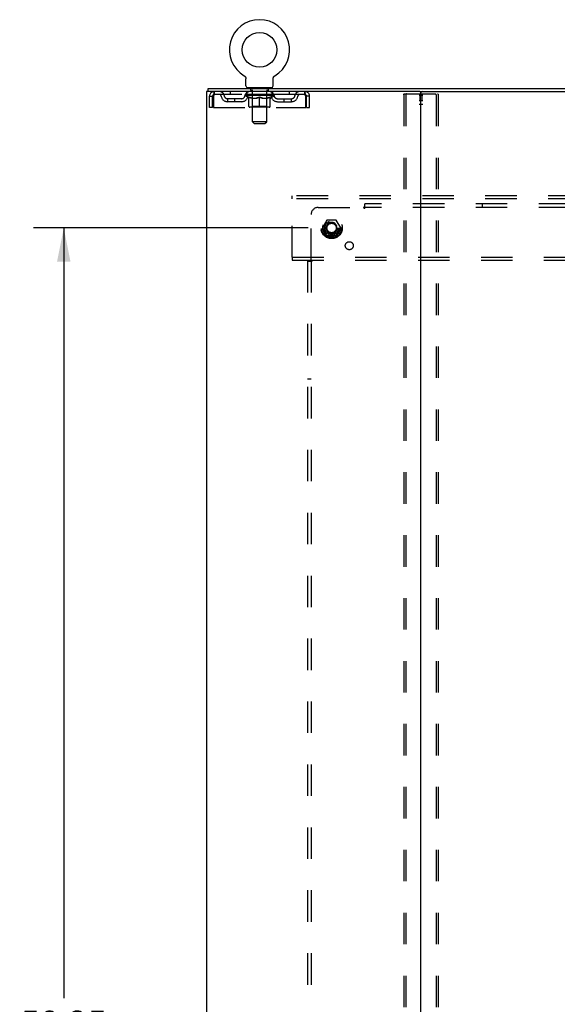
# Model space of a CAD drawing. Header units: inches. Extents: x 0 to 200, y 0 to 129.
# Tile 96 of 97: x 148 to 167, y 51 to 85. Entities that reach past the tile are written whole.
import ezdxf

# ---------------------------------------------------------------- set-up
doc = ezdxf.new("R2010")
doc.units = ezdxf.units.IN
doc.header["$LTSCALE"] = 11
doc.header["$MEASUREMENT"] = 0
doc.linetypes.add('DOT', pattern=[0.2, 0.1, -0.1])
doc.linetypes.add('HIDDEN', pattern=[0.2, 0.1, -0.1])
doc.layers.get('0').update_dxf_attribs({"linetype": 'CONTINUOUS'})
for name, color, linetype in [('DEFAULT_2', 8, 'HIDDEN'), ('DIMENSIONS', 7, 'CONTINUOUS'), ('SUBPANEL', 7, 'CONTINUOUS'), ('WITNESSMARKS', 7, 'CONTINUOUS')]:
    doc.layers.add(name, color=color, linetype=linetype)
doc.styles.get("Standard").update_dxf_attribs({"font": 'arial.ttf'})
doc.dimstyles.new('DIMSTYLE_1', dxfattribs={"dimtxt": 0.882353, "dimasz": 1.176471, "dimexe": 0.09, "dimexo": 0.07, "dimgap": 0.0375, "dimtad": 0, "dimtih": 1, "dimtoh": 1, "dimzin": 4, "dimdsep": 46, "dimtxsty": 'Standard', "dimblk": '_FILLED', "dimblk1": '_FILLED', "dimblk2": '_FILLED', "dimcen": 0.09, "dimadec": 3, "dimazin": 1, "dimtfac": 1, "dimtdec": 3, "dimtofl": 0, "dimtmove": 0, "dimatfit": 3, "dimldrblk": '_FILLED', "dimfxl": 0, "dimtolj": 1, "dimtzin": 4, "dimarcsym": 0})

# ---------------------------------------------------------------- blocks, each defined once
blk = doc.blocks.new('_FILLED')
at = {"color": 0, "linetype": 'ByBlock'}
blk.add_solid([(0, 0), (-1, 0.2), (-1, -0.2)], dxfattribs=at)
blk = doc.blocks.new('*D4')
at = {"layer": 'DIMENSIONS', "color": 2, "linetype": 'Continuous'}
for p, q in [((158.342, 77.917), (148.737, 77.917)), ((149.796, 77.917), (149.796, 50.993)), ((149.796, 19.667), (149.796, 49.228)), ((158.342, 19.667), (148.737, 19.667))]:
    blk.add_line(p, q, dxfattribs=at)
at = {"layer": 'DIMENSIONS', "color": 2, "linetype": 'Continuous', "xscale": 1.1764705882, "yscale": 1.1764705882, "zscale": 1.1764705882}
for p, rotation in [((149.796, 77.917), 90), ((149.796, 19.667), 270)]:
    blk.add_blockref('_FILLED', p, dxfattribs=dict(at, rotation=rotation))
at = {"layer": 'DIMENSIONS', "color": 2, "linetype": 'Continuous', "insert": (149.796, 50.552), "char_height": 0.8824, "width": 3.08332, "attachment_point": 2, "line_spacing_factor": 0.9}
blk.add_mtext('58.25', dxfattribs=at)

msp = doc.modelspace()

# ---------------------------------------------------------------- linework, layer by layer
at = {"color": 7, "linetype": 'Continuous'}
for p, q in [((156.108, 83.239), (156.108, 83.239)), ((156.108, 83.239), (156.112, 83.236)), ((156.112, 83.236), (156.115, 83.234)), ((156.115, 83.234), (156.119, 83.232)), ((156.119, 83.232), (156.122, 83.229)), ((156.122, 83.229), (156.126, 83.226)), ((156.126, 83.226), (156.129, 83.223)), ((156.129, 83.223), (156.132, 83.22)), ((156.132, 83.22), (156.135, 83.217)), ((156.135, 83.217), (156.138, 83.214)), ((156.138, 83.214), (156.141, 83.211)), ((156.141, 83.211), (156.144, 83.207)), ((156.144, 83.207), (156.146, 83.204)), ((156.146, 83.204), (156.149, 83.2)), ((156.149, 83.2), (156.151, 83.197)), ((156.151, 83.197), (156.153, 83.193)), ((156.153, 83.193), (156.155, 83.189)), ((156.155, 83.189), (156.157, 83.185)), ((156.157, 83.185), (156.159, 83.181)), ((156.159, 83.181), (156.161, 83.177)), ((156.161, 83.177), (156.162, 83.173)), ((156.162, 83.173), (156.164, 83.169)), ((156.164, 83.169), (156.165, 83.165)), ((156.165, 83.165), (156.166, 83.161)), ((156.166, 83.161), (156.167, 83.156)), ((156.169, 83.139), (156.169, 83.135)), ((156.169, 83.135), (156.17, 83.131)), ((156.17, 82.882), (156.17, 83.131)), ((157.12, 82.882), (157.12, 83.131)), ((157.121, 83.152), (157.122, 83.156)), ((157.122, 83.156), (157.123, 83.161)), ((157.123, 83.161), (157.124, 83.165)), ((157.124, 83.165), (157.125, 83.169)), ((157.125, 83.169), (157.127, 83.173)), ((157.127, 83.173), (157.128, 83.177)), ((157.128, 83.177), (157.13, 83.181)), ((157.13, 83.181), (157.132, 83.185)), ((157.132, 83.185), (157.134, 83.189)), ((157.134, 83.189), (157.136, 83.193)), ((157.136, 83.193), (157.138, 83.197)), ((157.138, 83.197), (157.14, 83.2)), ((157.14, 83.2), (157.143, 83.204)), ((157.143, 83.204), (157.145, 83.207)), ((157.145, 83.207), (157.148, 83.211)), ((157.148, 83.211), (157.151, 83.214)), ((157.151, 83.214), (157.154, 83.217)), ((157.154, 83.217), (157.157, 83.22)), ((157.157, 83.22), (157.16, 83.223)), ((157.16, 83.223), (157.163, 83.226)), ((157.163, 83.226), (157.167, 83.229)), ((157.167, 83.229), (157.17, 83.232)), ((157.17, 83.232), (157.174, 83.234)), ((157.174, 83.234), (157.177, 83.236)), ((157.174, 83.234), (157.175, 83.235)), ((157.177, 83.236), (157.181, 83.239)), ((157.181, 83.239), (157.181, 83.239)), ((154.843, 82.688), (154.843, 82.792)), ((154.88, 82.688), (154.847, 82.688)), ((156.207, 82.822), (156.207, 82.792)), ((157.082, 82.822), (156.207, 82.822)), ((157.082, 82.822), (157.082, 82.792)), ((162.251, 82.688), (187.581, 82.688))]:
    msp.add_line(p, q, dxfattribs=at)
at = {"color": 3, "linetype": 'Continuous'}
for p, q in [((154.791, 82.688), (154.791, 14.896)), ((154.847, 82.688), (154.791, 82.688)), ((154.843, 82.792), (194.989, 82.792)), ((162.251, 82.688), (154.88, 82.688)), ((162.291, 14.936), (162.291, 82.648))]:
    msp.add_line(p, q, dxfattribs=at)
at = {"color": 7, "linetype": 'Continuous'}
for points in [[(156.167, 83.156), (156.168, 83.152), (156.168, 83.148), (156.169, 83.144), (156.169, 83.139), (156.169, 83.135)], [(157.12, 83.135), (157.12, 83.139), (157.12, 83.144), (157.121, 83.148), (157.121, 83.152)], [(157.12, 83.131), (157.12, 83.135), (157.12, 83.139), (157.12, 83.144), (157.121, 83.148), (157.121, 83.152)]]:
    msp.add_lwpolyline(points, dxfattribs=at)
msp.add_circle((156.645, 84.146), 0.609, dxfattribs=at)
for centre, radius, start, end in [((156.645, 84.146), 1.054, 300.3993, 239.6007), ((156.23, 82.882), 0.06, 180, 270), ((157.06, 82.882), 0.06, 270, 360), ((162.331, 82.648), 0.04, 90, 180)]:
    msp.add_arc(centre, radius, start, end, dxfattribs=at)
at = {"color": 3, "linetype": 'Continuous'}
msp.add_arc((162.251, 82.648), 0.04, 0, 90, dxfattribs=at)
at = {"layer": 'DEFAULT_2', "color": 8, "linetype": 'HIDDEN'}
for p, q in [((156.108, 83.239), (156.108, 83.239)), ((156.114, 83.235), (156.115, 83.234)), ((155.062, 82.688), (155.062, 82.584)), ((155.613, 82.688), (155.613, 82.584)), ((156.207, 82.584), (156.207, 82.688)), ((156.3, 82.822), (156.3, 82.792)), ((156.335, 82.732), (156.335, 82.812)), ((156.404, 82.722), (156.345, 82.722)), ((156.396, 81.632), (156.396, 82.712)), ((156.945, 82.722), (156.885, 82.722)), ((156.894, 81.632), (156.894, 82.712)), ((156.955, 82.732), (156.955, 82.812)), ((156.99, 82.822), (156.99, 82.792)), ((157.082, 82.584), (157.082, 82.688)), ((157.676, 82.688), (157.676, 82.584)), ((158.228, 82.584), (158.228, 82.688)), ((154.895, 82.126), (154.895, 82.521)), ((154.895, 82.521), (154.999, 82.521)), ((154.999, 82.126), (154.999, 82.521)), ((155.029, 82.521), (155.029, 82.126)), ((158.228, 82.584), (155.062, 82.584)), ((155.53, 82.333), (155.53, 82.437)), ((156.013, 82.437), (155.53, 82.437)), ((156.013, 82.333), (155.53, 82.333)), ((155.78, 82.333), (155.78, 82.437)), ((156.138, 82.547), (156.138, 82.584)), ((156.266, 82.458), (156.138, 82.547)), ((157.151, 82.547), (156.138, 82.547)), ((156.146, 82.579), (156.146, 82.584)), ((156.153, 82.576), (156.153, 82.579)), ((156.153, 82.576), (157.136, 82.576)), ((156.16, 82.576), (156.16, 82.579)), ((156.161, 82.576), (156.161, 82.579)), ((156.169, 82.579), (156.169, 82.584)), ((156.182, 82.576), (156.182, 82.579)), ((156.183, 82.576), (156.183, 82.579)), ((156.206, 82.579), (156.206, 82.584)), ((156.218, 82.576), (156.218, 82.579)), ((156.22, 82.576), (156.22, 82.579)), ((156.383, 82.579), (156.222, 82.579)), ((156.257, 82.579), (156.257, 82.584)), ((156.258, 82.576), (156.258, 82.579)), ((156.258, 82.576), (156.258, 82.579)), ((156.261, 82.576), (156.261, 82.579)), ((156.266, 82.458), (156.274, 82.458)), ((156.267, 82.576), (156.267, 82.579)), ((156.267, 82.576), (156.267, 82.579)), ((156.269, 82.576), (156.269, 82.579)), ((156.272, 82.576), (156.272, 82.579)), ((156.274, 82.167), (156.274, 82.492)), ((156.275, 82.576), (156.275, 82.579)), ((156.287, 82.576), (156.287, 82.579)), ((156.301, 82.576), (156.301, 82.579)), ((156.302, 82.576), (156.302, 82.581)), ((156.318, 82.576), (156.318, 82.579)), ((156.318, 82.576), (156.318, 82.579)), ((156.319, 82.579), (156.319, 82.584)), ((156.327, 82.576), (156.327, 82.579)), ((156.33, 82.576), (156.33, 82.579)), ((156.338, 82.576), (156.338, 82.579)), ((156.347, 82.576), (156.347, 82.582)), ((156.359, 82.576), (156.359, 82.579)), ((156.361, 82.576), (156.361, 82.579)), ((156.383, 82.576), (156.383, 82.579)), ((156.437, 82.579), (156.387, 82.579)), ((156.388, 82.458), (156.532, 82.458)), ((156.391, 82.579), (156.391, 82.584)), ((156.395, 82.17), (156.395, 82.544)), ((156.397, 82.576), (156.397, 82.579)), ((156.401, 82.576), (156.401, 82.579)), ((156.405, 82.576), (156.405, 82.583)), ((156.409, 82.576), (156.409, 82.579)), ((156.417, 82.576), (156.417, 82.579)), ((156.437, 82.576), (156.437, 82.579)), ((156.497, 82.579), (156.449, 82.579)), ((156.466, 82.576), (156.466, 82.579)), ((156.471, 82.579), (156.471, 82.584)), ((156.474, 82.576), (156.474, 82.579)), ((156.476, 82.576), (156.476, 82.583)), ((156.478, 82.576), (156.478, 82.579)), ((156.484, 82.576), (156.484, 82.579)), ((156.497, 82.576), (156.497, 82.579)), ((156.561, 82.579), (156.517, 82.579)), ((156.528, 82.576), (156.528, 82.579)), ((156.553, 82.579), (156.615, 82.582)), ((156.557, 82.579), (156.557, 82.584)), ((156.557, 82.579), (156.557, 82.584)), ((156.557, 82.584), (156.557, 82.584)), ((156.557, 82.576), (156.557, 82.579)), ((156.56, 82.576), (156.56, 82.579)), ((156.561, 82.576), (156.561, 82.579)), ((156.561, 82.576), (156.561, 82.579)), ((156.589, 82.579), (156.641, 82.579)), ((156.594, 82.576), (156.594, 82.579)), ((156.598, 82.579), (156.598, 82.581)), ((156.615, 82.579), (156.615, 82.582)), ((156.628, 82.576), (156.628, 82.579)), ((156.642, 82.579), (156.642, 82.579)), ((156.642, 82.576), (156.642, 82.579)), ((156.642, 82.576), (156.642, 82.579)), ((156.645, 82.579), (156.645, 82.584)), ((156.645, 82.584), (156.736, 82.579)), ((156.645, 82.138), (156.645, 82.492)), ((156.647, 82.576), (156.647, 82.579)), ((156.647, 82.576), (156.647, 82.579)), ((156.647, 82.579), (156.647, 82.579)), ((156.661, 82.576), (156.661, 82.579)), ((156.661, 82.579), (156.7, 82.579)), ((156.695, 82.576), (156.695, 82.579)), ((156.728, 82.576), (156.728, 82.579)), ((156.728, 82.576), (156.728, 82.579)), ((156.728, 82.579), (156.772, 82.579)), ((156.729, 82.576), (156.729, 82.579)), ((156.732, 82.579), (156.732, 82.584)), ((156.732, 82.579), (156.732, 82.584)), ((156.732, 82.584), (156.732, 82.584)), ((156.732, 82.576), (156.732, 82.579)), ((156.757, 82.458), (156.901, 82.458)), ((156.761, 82.576), (156.761, 82.579)), ((156.792, 82.576), (156.792, 82.579)), ((156.792, 82.579), (156.84, 82.579)), ((156.805, 82.576), (156.805, 82.579)), ((156.811, 82.576), (156.811, 82.579)), ((156.813, 82.576), (156.813, 82.583)), ((156.815, 82.576), (156.815, 82.579)), ((156.818, 82.579), (156.818, 82.584)), ((156.823, 82.576), (156.823, 82.579)), ((156.852, 82.576), (156.852, 82.579)), ((156.852, 82.579), (156.902, 82.579)), ((156.872, 82.576), (156.872, 82.579)), ((156.88, 82.576), (156.88, 82.579)), ((156.884, 82.576), (156.884, 82.583)), ((156.888, 82.576), (156.888, 82.579)), ((156.892, 82.576), (156.892, 82.579)), ((156.895, 82.17), (156.895, 82.544)), ((156.898, 82.579), (156.898, 82.584)), ((156.906, 82.576), (156.906, 82.579)), ((156.906, 82.579), (157.067, 82.579)), ((156.928, 82.576), (156.928, 82.579)), ((156.93, 82.576), (156.93, 82.579)), ((156.942, 82.576), (156.942, 82.582)), ((156.951, 82.576), (156.951, 82.579)), ((156.959, 82.576), (156.959, 82.579)), ((156.962, 82.576), (156.962, 82.579)), ((156.97, 82.579), (156.97, 82.584)), ((156.971, 82.576), (156.971, 82.579)), ((156.971, 82.576), (156.971, 82.579)), ((156.987, 82.576), (156.987, 82.581)), ((156.988, 82.576), (156.988, 82.579)), ((157.002, 82.576), (157.002, 82.579)), ((157.014, 82.576), (157.014, 82.579)), ((157.015, 82.167), (157.015, 82.492)), ((157.015, 82.458), (157.023, 82.458)), ((157.017, 82.576), (157.017, 82.579)), ((157.02, 82.576), (157.02, 82.579)), ((157.022, 82.576), (157.022, 82.579)), ((157.022, 82.576), (157.022, 82.579)), ((157.023, 82.458), (157.151, 82.547)), ((157.028, 82.576), (157.028, 82.579)), ((157.031, 82.576), (157.031, 82.579)), ((157.031, 82.576), (157.031, 82.579)), ((157.032, 82.579), (157.032, 82.584)), ((157.069, 82.576), (157.069, 82.579)), ((157.071, 82.576), (157.071, 82.579)), ((157.083, 82.579), (157.083, 82.584)), ((157.106, 82.576), (157.106, 82.579)), ((157.107, 82.576), (157.107, 82.579)), ((157.12, 82.579), (157.12, 82.584)), ((157.128, 82.576), (157.128, 82.579)), ((157.129, 82.576), (157.129, 82.579)), ((157.136, 82.576), (157.136, 82.579)), ((157.143, 82.579), (157.143, 82.584)), ((157.151, 82.547), (157.151, 82.584)), ((157.276, 82.437), (157.759, 82.437)), ((157.276, 82.333), (157.759, 82.333)), ((157.509, 82.333), (157.509, 82.437)), ((157.759, 82.333), (157.759, 82.437)), ((158.261, 82.126), (158.261, 82.521)), ((158.291, 82.126), (158.291, 82.521)), ((158.395, 82.521), (158.291, 82.521)), ((158.395, 82.126), (158.395, 82.521)), ((161.687, 82.575), (161.687, 15.01)), ((161.708, 82.605), (162.873, 82.605)), ((161.76, 82.575), (161.76, 15.01)), ((162.821, 82.575), (162.821, 15.01)), ((162.894, 82.575), (162.894, 15.01)), ((154.999, 82.126), (154.895, 82.126)), ((155.029, 82.126), (158.261, 82.126)), ((156.985, 82.138), (156.304, 82.138)), ((156.395, 82.17), (156.363, 82.138)), ((156.895, 82.17), (156.395, 82.17)), ((156.895, 82.17), (156.926, 82.138)), ((158.291, 82.126), (158.395, 82.126)), ((156.456, 81.572), (156.396, 81.632)), ((156.894, 81.632), (156.396, 81.632)), ((156.834, 81.572), (156.894, 81.632)), ((156.456, 81.572), (156.834, 81.572)), ((157.791, 78.938), (157.791, 79.042)), ((192.041, 79.042), (157.791, 79.042)), ((157.791, 76.896), (157.791, 78.938)), ((192.041, 78.938), (157.791, 78.938)), ((159.002, 78.19), (158.848, 77.922)), ((159.32, 78.195), (159.011, 78.195)), ((159.483, 77.922), (159.329, 78.19)), ((158.848, 77.912), (159.002, 77.645)), ((159.329, 77.645), (159.483, 77.912)), ((159.32, 77.64), (159.011, 77.64)), ((157.791, 76.896), (157.791, 76.792)), ((157.791, 76.896), (192.041, 76.896)), ((157.791, 76.792), (192.041, 76.792))]:
    msp.add_line(p, q, dxfattribs=at)
for points in [[(155.062, 82.688), (155.059, 82.687), (155.057, 82.684), (155.054, 82.679), (155.052, 82.672), (155.05, 82.662), (155.047, 82.652), (155.045, 82.639), (155.043, 82.625), (155.04, 82.61), (155.038, 82.594), (155.036, 82.576), (155.033, 82.558), (155.031, 82.54), (155.029, 82.521)], [(158.261, 82.521), (158.258, 82.54), (158.256, 82.558), (158.253, 82.576), (158.251, 82.594), (158.249, 82.61), (158.246, 82.625), (158.244, 82.639), (158.242, 82.652), (158.239, 82.662), (158.237, 82.672), (158.235, 82.679), (158.232, 82.684), (158.23, 82.687), (158.228, 82.688)], [(155.062, 82.584), (155.059, 82.584), (155.057, 82.582), (155.054, 82.581), (155.052, 82.578), (155.05, 82.574), (155.047, 82.57), (155.045, 82.566), (155.043, 82.56), (155.04, 82.555), (155.038, 82.548), (155.036, 82.542), (155.033, 82.535), (155.031, 82.528), (155.029, 82.521)], [(156.394, 82.458), (156.374, 82.461), (156.354, 82.466), (156.335, 82.471), (156.315, 82.477), (156.294, 82.484), (156.274, 82.492)], [(156.274, 82.491), (156.294, 82.484), (156.313, 82.477), (156.332, 82.471), (156.351, 82.466), (156.369, 82.461), (156.388, 82.458)], [(156.645, 82.492), (156.624, 82.484), (156.603, 82.477), (156.583, 82.471), (156.563, 82.466), (156.544, 82.461), (156.524, 82.458)], [(156.532, 82.458), (156.55, 82.461), (156.569, 82.466), (156.587, 82.471), (156.606, 82.477), (156.625, 82.484), (156.645, 82.491)], [(156.765, 82.458), (156.745, 82.461), (156.725, 82.466), (156.705, 82.471), (156.685, 82.477), (156.665, 82.485), (156.645, 82.492)], [(156.645, 82.491), (156.664, 82.484), (156.683, 82.477), (156.702, 82.471), (156.72, 82.466), (156.739, 82.461), (156.757, 82.458)], [(157.015, 82.492), (156.994, 82.484), (156.974, 82.477), (156.954, 82.471), (156.934, 82.466), (156.915, 82.461), (156.895, 82.458)], [(156.901, 82.458), (156.92, 82.461), (156.939, 82.466), (156.958, 82.471), (156.976, 82.477), (156.996, 82.484), (157.015, 82.491)], [(158.261, 82.521), (158.258, 82.528), (158.256, 82.535), (158.253, 82.542), (158.251, 82.548), (158.249, 82.555), (158.246, 82.56), (158.244, 82.566), (158.242, 82.57), (158.239, 82.574), (158.237, 82.578), (158.235, 82.581), (158.232, 82.582), (158.23, 82.584), (158.228, 82.584)], [(161.687, 82.575), (161.687, 82.583), (161.689, 82.59), (161.693, 82.596), (161.697, 82.601), (161.702, 82.603), (161.708, 82.605)], [(161.781, 82.605), (161.776, 82.603), (161.771, 82.601), (161.766, 82.596), (161.763, 82.59), (161.761, 82.583), (161.76, 82.575)], [(162.821, 82.575), (162.82, 82.583), (162.818, 82.59), (162.815, 82.596), (162.81, 82.601), (162.805, 82.603), (162.8, 82.605)], [(162.873, 82.605), (162.879, 82.603), (162.884, 82.601), (162.888, 82.596), (162.892, 82.59), (162.894, 82.583), (162.894, 82.575)]]:
    msp.add_lwpolyline(points, dxfattribs=at)
for radius in [0.372, 0.356, 0.312, 0.204, 0.188, 0.183, 0.165]:
    msp.add_circle((159.166, 77.917), radius, dxfattribs=at)
at = {"layer": 'DEFAULT_2', "color": 8, "linetype": 'DOT'}
msp.add_circle((159.166, 77.917), 0.17, dxfattribs=at)
at = {"layer": 'DEFAULT_2', "color": 8, "linetype": 'HIDDEN'}
for centre, radius, start, end in [((155.062, 82.521), 0.167, 90, 180), ((155.241, 82.521), 0.167, 8.0716, 90), ((156.302, 82.521), 0.167, 90, 171.9284), ((156.325, 82.812), 0.01, 0, 90), ((156.345, 82.732), 0.01, 180, 270), ((156.386, 82.712), 0.01, 0, 90), ((156.904, 82.712), 0.01, 90, 180), ((156.945, 82.732), 0.01, 270, 360), ((156.965, 82.812), 0.01, 90, 180), ((156.987, 82.521), 0.167, 8.0716, 90), ((158.048, 82.521), 0.167, 90, 171.9284), ((158.228, 82.521), 0.167, 0, 90), ((155.062, 82.521), 0.063, 90, 180), ((155.241, 82.522), 0.0625, 7.9863, 90), ((155.53, 82.562), 0.229, 187.9863, 270), ((155.53, 82.562), 0.125, 188.0716, 270), ((156.013, 82.562), 0.125, 270, 351.9284), ((156.013, 82.562), 0.229, 270, 352.0137), ((156.302, 82.522), 0.0625, 90, 172.0137), ((156.363, 82.544), 0.0318, 0, 90), ((156.926, 82.544), 0.0318, 90, 180), ((156.987, 82.522), 0.0625, 7.9863, 90), ((157.276, 82.562), 0.229, 187.9863, 270), ((157.276, 82.562), 0.125, 188.0716, 270), ((157.759, 82.562), 0.125, 270, 351.9284), ((157.759, 82.562), 0.229, 270, 352.0137), ((158.048, 82.522), 0.0625, 90, 172.0137), ((158.228, 82.521), 0.063, 0, 90), ((156.304, 82.167), 0.0296, 180, 270), ((156.985, 82.167), 0.0296, 270, 360), ((159.011, 78.185), 0.01, 90.0124, 149.9892), ((159.32, 78.185), 0.01, 30.012, 89.9887), ((158.857, 77.917), 0.01, 150.0127, 209.9883), ((159.474, 77.917), 0.01, 330.0127, 29.9883), ((159.011, 77.65), 0.01, 210.012, 269.9887), ((159.32, 77.65), 0.01, 270.0124, 329.9892)]:
    msp.add_arc(centre, radius, start, end, dxfattribs=at)
for centre, major_axis, ratio, start_param, end_param in [((156.645, 82.584), (0.506, 0.005), 0.05963, 2.96643, 3.140963), ((156.122, 82.575), (0.158, 0), 0.060556, 0.430652, 1.470503), ((156.645, 82.584), (0.506, 0), 0.060556, -3.141593, -2.96706), ((156.122, 82.569), (0.158, 0.002), 0.05963, 1.376596, 1.469874), ((156.645, 82.584), (0.506, 0.011), 0.05688, 2.791345, 2.965878), ((156.103, 82.575), (0.158, 0.002), 0.05963, 0.25549, 1.295341), ((156.158, 82.575), (0.158, -0.002), 0.05963, 0.605815, 1.645666), ((156.645, 82.584), (0.506, -0.005), 0.05963, -2.96643, -2.791898), ((156.158, 82.569), (0.158, 0), 0.060556, 1.551758, 1.645036), ((156.103, 82.569), (0.158, 0.003), 0.05688, 1.20151, 1.294789), ((156.159, 82.571), (0.131, 0.001), 0.05963, 1.065228, 1.614276), ((156.143, 82.571), (0.131, 0.003), 0.05688, 0.890143, 1.43919), ((156.189, 82.571), (0.131, 0), 0.060556, 1.240391, 1.789438), ((156.645, 82.584), (0.506, 0.015), 0.052395, 2.616403, 2.790936), ((156.1, 82.575), (0.158, 0.003), 0.05688, 0.080405, 1.120256), ((156.208, 82.575), (0.158, -0.003), 0.05688, 0.7809, 1.820751), ((156.645, 82.584), (0.506, -0.011), 0.05688, -2.791345, -2.616812), ((156.208, 82.569), (0.158, -0.002), 0.05963, 1.72692, 1.820198), ((156.1, 82.569), (0.158, 0.005), 0.052395, 1.026568, 1.119847), ((156.142, 82.571), (0.131, 0.004), 0.052395, 0.715201, 1.264248), ((156.234, 82.571), (0.131, -0.001), 0.05963, 1.415553, 1.9646), ((156.645, 82.584), (0.506, 0.02), 0.046319, 2.441654, 2.616187), ((156.271, 82.575), (0.158, -0.005), 0.052395, 0.955842, 1.995693), ((156.645, 82.584), (0.506, -0.015), 0.052395, -2.616403, -2.44187), ((156.114, 82.575), (0.158, 0.005), 0.052395, -0.094537, 0.945314), ((156.271, 82.569), (0.158, -0.003), 0.05688, 1.902006, 1.995284), ((156.114, 82.569), (0.158, 0.006), 0.046319, 0.851819, 0.945098), ((156.157, 82.571), (0.131, 0.005), 0.046319, 0.540452, 1.089499), ((156.29, 82.571), (0.131, -0.003), 0.05688, 1.590638, 2.139686), ((156.645, 82.584), (0.506, 0.024), 0.038841, 2.267123, 2.441656), ((156.346, 82.575), (0.158, -0.006), 0.046319, 1.130591, 2.170442), ((156.143, 82.575), (0.158, 0.006), 0.046319, -0.269286, 0.770565), ((156.645, 82.584), (0.506, -0.02), 0.046319, -2.441654, -2.267121), ((156.346, 82.569), (0.158, -0.005), 0.052395, 2.076947, 2.170226), ((156.143, 82.569), (0.158, 0.007), 0.038841, 0.677289, 0.770567), ((156.187, 82.571), (0.131, 0.006), 0.038841, 0.365921, 0.914969), ((156.358, 82.571), (0.131, -0.004), 0.052395, 1.76558, 2.314627), ((156.645, 82.584), (0.506, 0.027), 0.030195, 2.09281, 2.267343), ((156.43, 82.575), (0.158, -0.007), 0.038841, 1.305122, 2.344973), ((156.188, 82.575), (0.158, 0.007), 0.038841, -0.443817, 0.596034), ((156.645, 82.584), (0.506, -0.024), 0.038841, -2.267123, -2.092591), ((156.43, 82.569), (0.158, -0.006), 0.046319, 2.251696, 2.344975), ((156.188, 82.569), (0.158, 0.008), 0.030195, 0.502975, 0.596254), ((156.23, 82.571), (0.131, 0.007), 0.030195, 0.191608, 0.740655), ((156.434, 82.571), (0.131, -0.005), 0.046319, 1.940329, 2.489376), ((156.247, 82.575), (0.158, 0.008), 0.030195, -0.61813, 0.421721), ((156.645, 82.584), (0.506, 0.029), 0.020645, 1.918687, 2.09322), ((156.52, 82.575), (0.158, -0.008), 0.030195, 1.479435, 2.519286), ((156.645, 82.584), (0.506, -0.027), 0.030195, -2.09281, -1.918277), ((156.52, 82.569), (0.158, -0.007), 0.038841, 2.426227, 2.519505), ((156.247, 82.569), (0.158, 0.009), 0.020645, 0.328852, 0.422131), ((156.286, 82.571), (0.131, 0.007), 0.020645, 0.017485, 0.566532), ((156.517, 82.571), (0.131, -0.006), 0.038841, 2.11486, 2.663907), ((156.318, 82.575), (0.158, 0.009), 0.020645, -0.792253, 0.247598), ((156.645, 82.584), (0.506, 0.03), 0.010478, 1.744704, 1.919237), ((156.614, 82.575), (0.158, -0.009), 0.020645, 1.653558, 2.693409), ((156.645, 82.584), (0.506, -0.029), 0.020645, -1.918687, -1.744154), ((156.614, 82.569), (0.158, -0.008), 0.030195, 2.60054, 2.693819), ((156.318, 82.569), (0.158, 0.009), 0.010478, 0.154869, 0.248148), ((156.353, 82.571), (0.131, 0.008), 0.010478, 6.126688, 6.675735), ((156.604, 82.571), (0.131, -0.007), 0.030195, 2.289173, 2.83822), ((156.399, 82.575), (0.158, 0.009), 0.010478, -0.966236, -0.000846), ((156.709, 82.575), (0.158, -0.009), 0.010478, 1.827541, 2.867392), ((156.645, 82.584), (0.506, -0.03), 0.010478, -1.744704, -1.570171), ((156.709, 82.569), (0.158, -0.009), 0.020645, 2.774664, 2.867942), ((156.691, 82.571), (0.131, -0.007), 0.020645, 2.463296, 3.012344), ((156.58, 82.575), (0.158, 0.009), 0.010478, 0.274201, 1.314052), ((156.511, 82.571), (0.131, 0.008), 0.010478, -0.000298, 0.504314), ((156.487, 82.569), (0.158, 0.009), 0.010478, 0.192946, 0.399283), ((156.645, 82.584), (0.506, 0.03), 0.010478, -1.578586, -1.396888), ((156.802, 82.569), (0.158, -0.009), 0.010478, 2.948646, 3.041925), ((156.778, 82.571), (0.131, -0.008), 0.010478, 2.637279, 3.142076), ((156.675, 82.575), (0.158, 0.009), 0.020645, 0.448184, 1.488034), ((156.598, 82.571), (0.131, 0.007), 0.020645, 0.129249, 0.678296), ((156.58, 82.569), (0.158, 0.009), 0.020645, 0.273651, 0.366929), ((156.645, 82.584), (0.506, 0.029), 0.020645, -1.397439, -1.222906), ((156.89, 82.575), (0.158, -0.009), 0.010478, -3.140747, -2.175357), ((156.645, 82.584), (0.506, -0.03), 0.010478, 1.222355, 1.396888), ((156.769, 82.575), (0.158, 0.008), 0.030195, 0.622307, 1.662158), ((156.685, 82.571), (0.131, 0.007), 0.030195, 0.303372, 0.852419), ((156.936, 82.571), (0.131, -0.008), 0.010478, 2.749043, 3.29809), ((156.971, 82.575), (0.158, -0.009), 0.020645, 2.893995, 3.933846), ((156.675, 82.569), (0.158, 0.008), 0.030195, 0.447774, 0.541052), ((156.971, 82.569), (0.158, -0.009), 0.010478, 2.893445, 2.986723), ((156.645, 82.584), (0.506, 0.027), 0.030195, -1.223315, -1.048783), ((156.645, 82.584), (0.506, -0.029), 0.020645, 1.048373, 1.222906), ((156.859, 82.575), (0.158, 0.007), 0.038841, 0.79662, 1.836471), ((156.772, 82.571), (0.131, 0.006), 0.038841, 0.477686, 1.026733), ((157.003, 82.571), (0.131, -0.007), 0.020645, 2.57506, 3.124108), ((156.943, 82.575), (0.158, 0.006), 0.046319, 0.971151, 2.011002), ((157.042, 82.575), (0.158, -0.008), 0.030195, 2.719872, 3.759723), ((156.769, 82.569), (0.158, 0.007), 0.038841, 0.622087, 0.715366), ((157.042, 82.569), (0.158, -0.009), 0.020645, 2.719462, 2.812741), ((156.645, 82.584), (0.506, 0.024), 0.038841, -1.049002, -0.874469), ((156.645, 82.584), (0.506, -0.027), 0.030195, 0.87425, 1.048783), ((156.855, 82.571), (0.131, 0.005), 0.046319, 0.652216, 1.201263), ((157.018, 82.575), (0.158, 0.005), 0.052395, 1.1459, 2.185751), ((157.059, 82.571), (0.131, -0.007), 0.030195, 2.400937, 2.949985), ((157.101, 82.575), (0.158, -0.007), 0.038841, 2.545558, 3.585409), ((156.931, 82.571), (0.131, 0.004), 0.052395, 0.826965, 1.376012), ((156.859, 82.569), (0.158, 0.006), 0.046319, 0.796618, 0.889896), ((157.101, 82.569), (0.158, -0.008), 0.030195, 2.545339, 2.638617), ((157.081, 82.575), (0.158, 0.003), 0.05688, 1.320842, 2.360692), ((156.645, 82.584), (0.506, 0.02), 0.046319, -0.874471, -0.699939), ((156.645, 82.584), (0.506, -0.024), 0.038841, 0.699936, 0.874469), ((157.146, 82.575), (0.158, -0.006), 0.046319, 2.371028, 3.410879), ((157.102, 82.571), (0.131, -0.006), 0.038841, 2.226624, 2.775671), ((157.131, 82.575), (0.158, 0.002), 0.05963, 1.495927, 2.535778), ((156.999, 82.571), (0.131, 0.003), 0.05688, 1.001907, 1.550954), ((157.175, 82.575), (0.158, -0.005), 0.052395, 2.196279, 3.23613), ((157.132, 82.571), (0.131, -0.005), 0.046319, 2.052093, 2.601141), ((156.943, 82.569), (0.158, 0.005), 0.052395, 0.971367, 1.064645), ((157.146, 82.569), (0.158, -0.007), 0.038841, 2.371026, 2.464304), ((157.167, 82.575), (0.158, 0), 0.060556, 1.671089, 2.71094), ((157.189, 82.575), (0.158, -0.003), 0.05688, 2.021337, 3.061188), ((156.645, 82.584), (0.506, 0.015), 0.052395, -0.699723, -0.52519), ((156.645, 82.584), (0.506, -0.02), 0.046319, 0.525406, 0.699939), ((157.186, 82.575), (0.158, -0.002), 0.05963, 1.846251, 2.886102), ((157.055, 82.571), (0.131, 0.001), 0.05963, 1.176993, 1.72604), ((157.147, 82.571), (0.131, -0.004), 0.052395, 1.877344, 2.426392), ((157.1, 82.571), (0.131, 0), 0.060556, 1.352155, 1.901202), ((157.146, 82.571), (0.131, -0.003), 0.05688, 1.702402, 2.25145), ((157.13, 82.571), (0.131, -0.001), 0.05963, 1.527317, 2.076364), ((157.018, 82.569), (0.158, 0.003), 0.05688, 1.146309, 1.239587), ((157.175, 82.569), (0.158, -0.006), 0.046319, 2.196495, 2.289773), ((156.645, 82.584), (0.506, 0.011), 0.05688, -0.524781, -0.350248), ((156.645, 82.584), (0.506, -0.015), 0.052395, 0.350657, 0.52519), ((157.081, 82.569), (0.158, 0.002), 0.05963, 1.321394, 1.414673), ((157.189, 82.569), (0.158, -0.005), 0.052395, 2.021746, 2.115024), ((156.645, 82.584), (0.506, 0.005), 0.05963, -0.349695, -0.175162), ((156.645, 82.584), (0.506, -0.011), 0.05688, 0.175715, 0.350248), ((157.131, 82.569), (0.158, 0), 0.060556, 1.496556, 1.589835), ((157.186, 82.569), (0.158, -0.003), 0.05688, 1.846804, 1.940083), ((157.167, 82.569), (0.158, -0.002), 0.05963, 1.671719, 1.764997), ((156.645, 82.584), (0.506, 0), 0.060556, -0.174533, 0), ((156.645, 82.584), (0.506, -0.005), 0.05963, 0.000629, 0.175162)]:
    msp.add_ellipse(centre, major_axis=major_axis, ratio=ratio, start_param=start_param, end_param=end_param, dxfattribs=at)
at = {"layer": 'SUBPANEL', "color": 8, "linetype": 'HIDDEN'}
for p, q in [((158.697, 78.636), (160.286, 78.636)), ((160.305, 78.654), (160.298, 78.648)), ((160.322, 78.595), (160.322, 78.761)), ((189.509, 78.761), (160.322, 78.761)), ((189.509, 78.636), (160.322, 78.636)), ((164.447, 78.636), (164.447, 78.761)), ((158.447, 76.796), (158.447, 78.386)), ((158.322, 76.761), (158.322, 20.823)), ((158.322, 76.761), (158.488, 76.761)), ((158.447, 76.761), (158.447, 20.823)), ((158.447, 72.636), (158.322, 72.636))]:
    msp.add_line(p, q, dxfattribs=at)
for points in [[(160.298, 78.648), (160.296, 78.646), (160.294, 78.644), (160.293, 78.642), (160.291, 78.641), (160.289, 78.639), (160.288, 78.637), (160.286, 78.636)], [(160.299, 78.616), (160.297, 78.621), (160.295, 78.623), (160.294, 78.626), (160.292, 78.628), (160.291, 78.63), (160.289, 78.632), (160.288, 78.634), (160.286, 78.636)], [(160.322, 78.595), (160.32, 78.596), (160.318, 78.596), (160.317, 78.597), (160.315, 78.598), (160.314, 78.599), (160.312, 78.6), (160.31, 78.602), (160.309, 78.603), (160.307, 78.605), (160.306, 78.607), (160.305, 78.608), (160.303, 78.61), (160.302, 78.612), (160.301, 78.614), (160.299, 78.616)], [(160.322, 78.674), (160.32, 78.672), (160.319, 78.67), (160.317, 78.668), (160.315, 78.666), (160.314, 78.664), (160.312, 78.662), (160.311, 78.661), (160.309, 78.659), (160.308, 78.658), (160.306, 78.656), (160.305, 78.654)], [(158.408, 76.761), (158.41, 76.762), (158.412, 76.764), (158.415, 76.766), (158.416, 76.767), (158.418, 76.769), (158.42, 76.77), (158.422, 76.772), (158.423, 76.773), (158.425, 76.775), (158.427, 76.776), (158.428, 76.778)], [(158.428, 76.778), (158.434, 76.784), (158.436, 76.786), (158.438, 76.788), (158.44, 76.79), (158.442, 76.792), (158.444, 76.793), (158.445, 76.795), (158.447, 76.796)], [(158.461, 76.786), (158.459, 76.787), (158.457, 76.789), (158.454, 76.79), (158.452, 76.792), (158.45, 76.793), (158.448, 76.795), (158.447, 76.796)], [(158.488, 76.761), (158.487, 76.763), (158.486, 76.764), (158.485, 76.766), (158.484, 76.768), (158.483, 76.769), (158.482, 76.771), (158.481, 76.772), (158.479, 76.774), (158.478, 76.775), (158.476, 76.777), (158.474, 76.778), (158.472, 76.779), (158.47, 76.781), (158.468, 76.782), (158.466, 76.783), (158.461, 76.786)]]:
    msp.add_lwpolyline(points, dxfattribs=at)
for centre, radius in [((159.166, 77.917), 0.25), ((159.784, 77.298), 0.141)]:
    msp.add_circle(centre, radius, dxfattribs=at)
msp.add_arc((158.697, 78.386), 0.25, 90, 180, dxfattribs=at)
at = {"layer": 'WITNESSMARKS', "color": 40, "linetype": 'Continuous'}
for p, q in [((162.228, 82.563), (162.353, 82.563)), ((162.228, 82.501), (162.353, 82.501)), ((162.228, 82.438), (162.353, 82.438)), ((162.228, 82.376), (162.353, 82.376)), ((162.228, 82.251), (162.353, 82.251))]:
    msp.add_line(p, q, dxfattribs=at)

# ---------------------------------------------------------------- dimensions: what is measured, and where the dimension line sits
at = {"layer": 'DIMENSIONS', "color": 2, "linetype": 'Continuous'}
dim = msp.add_linear_dim(base=(149.796, 77.917), p1=(158.412, 19.667), p2=(158.412, 77.917), angle=90, dimstyle='DIMSTYLE_1', dxfattribs=at)
dim.commit()
dim.dimension.update_dxf_attribs({"geometry": '*D4', "text_midpoint": (149.796, 50.105), "dimtype": 160})

doc.saveas('drawing.dxf')
